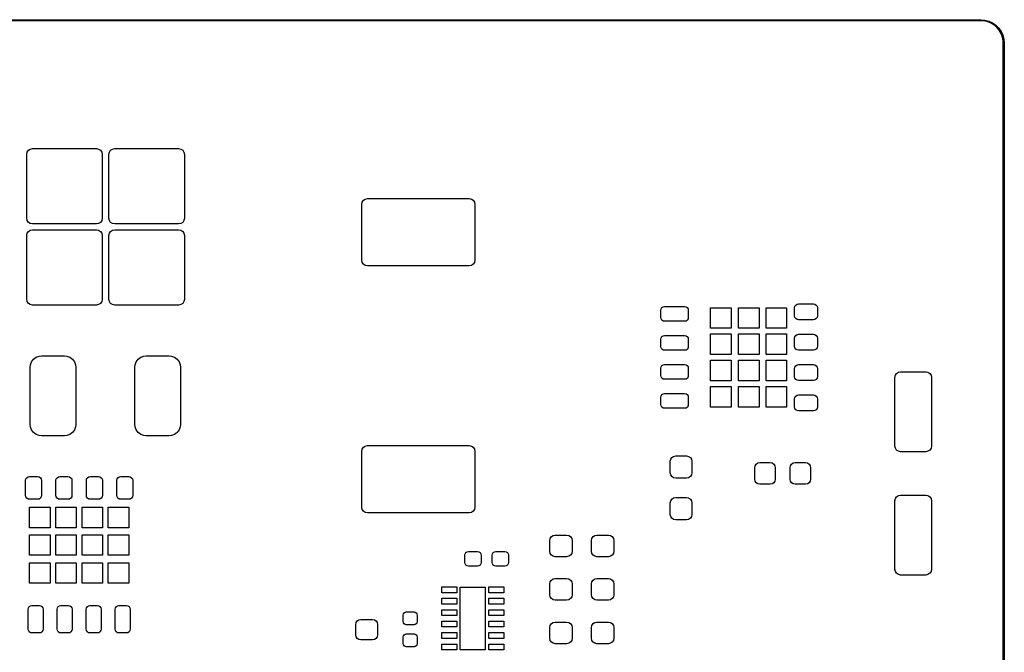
# Model space of a CAD drawing. Header units: inches. Extents: x 4.38 to 7.53, y -4.11 to -2.02.
# Tile 5 of 5: x 5.84 to 7.53, y -3.11 to -2.02. Entities that reach past the tile are written whole.
import ezdxf

# ---------------------------------------------------------------- set-up
doc = ezdxf.new("R2010")
doc.units = ezdxf.units.IN
doc.header["$MEASUREMENT"] = 0
doc.layers.add('F.Paste', color=253, linetype='CONTINUOUS', true_color=0xb4a09a)

msp = doc.modelspace()

# ---------------------------------------------------------------- linework, layer by layer
at = {"layer": 'F.Paste', "linetype": 'CONTINUOUS'}
for p, q in [((4.4207, -2.0178), (7.4916, -2.0178)), ((7.4916, -2.0178), (7.4986, -2.0184)), ((7.4986, -2.0184), (7.5054, -2.0202)), ((7.4916, -2.0198), (4.4207, -2.0198)), ((7.495, -2.0198), (7.4916, -2.0198)), ((7.5016, -2.0209), (7.495, -2.0198)), ((7.5079, -2.0232), (7.5016, -2.0209)), ((7.5054, -2.0202), (7.5118, -2.0232)), ((7.5137, -2.0266), (7.5079, -2.0232)), ((7.5118, -2.0232), (7.5175, -2.0273)), ((7.5188, -2.0309), (7.5137, -2.0266)), ((7.5175, -2.0273), (7.5225, -2.0322)), ((7.5232, -2.0361), (7.5188, -2.0309)), ((7.5225, -2.0322), (7.5265, -2.038)), ((7.5265, -2.0419), (7.5232, -2.0361)), ((7.5265, -2.038), (7.5295, -2.0444)), ((7.5288, -2.0482), (7.5265, -2.0419)), ((7.53, -2.0548), (7.5288, -2.0482)), ((7.5295, -2.0444), (7.5313, -2.0512)), ((7.5313, -2.0512), (7.5319, -2.0582)), ((7.53, -2.0582), (7.53, -2.0548)), ((7.53, -4.066), (7.53, -2.0582)), ((7.5319, -2.0582), (7.5319, -4.066)), ((5.8472, -2.25), (5.848, -2.2462)), ((5.8472, -2.3602), (5.8472, -2.25)), ((5.848, -2.2462), (5.8501, -2.243)), ((5.8501, -2.243), (5.8533, -2.2409)), ((5.8533, -2.2409), (5.8571, -2.2401)), ((5.8571, -2.2401), (5.9673, -2.2401)), ((5.9673, -2.2401), (5.9711, -2.2409)), ((5.9711, -2.2409), (5.9743, -2.243)), ((5.9743, -2.243), (5.9764, -2.2462)), ((5.9764, -2.2462), (5.9771, -2.25)), ((5.9771, -2.25), (5.9771, -2.3602)), ((5.989, -2.25), (5.9897, -2.2462)), ((5.989, -2.3602), (5.989, -2.25)), ((5.9897, -2.2462), (5.9918, -2.243)), ((5.9918, -2.243), (5.995, -2.2409)), ((5.995, -2.2409), (5.9988, -2.2401)), ((5.9988, -2.2401), (6.109, -2.2401)), ((6.109, -2.2401), (6.1128, -2.2409)), ((6.1128, -2.2409), (6.116, -2.243)), ((6.116, -2.243), (6.1181, -2.2462)), ((6.1181, -2.2462), (6.1189, -2.25)), ((6.1189, -2.25), (6.1189, -2.3602)), ((6.4246, -2.3362), (6.4254, -2.3324)), ((6.4246, -2.4324), (6.4246, -2.3362)), ((6.4254, -2.3324), (6.4275, -2.3292)), ((6.4275, -2.3292), (6.4307, -2.3271)), ((6.4307, -2.3271), (6.4345, -2.3263)), ((6.4345, -2.3263), (6.6097, -2.3263)), ((6.6097, -2.3263), (6.6135, -2.3271)), ((6.6135, -2.3271), (6.6166, -2.3292)), ((6.6166, -2.3292), (6.6188, -2.3324)), ((6.6188, -2.3324), (6.6195, -2.3362)), ((6.6195, -2.3362), (6.6195, -2.4324)), ((5.848, -2.364), (5.8472, -2.3602)), ((5.8501, -2.3672), (5.848, -2.364)), ((5.8533, -2.3693), (5.8501, -2.3672)), ((5.8571, -2.37), (5.8533, -2.3693)), ((5.9673, -2.37), (5.8571, -2.37)), ((5.9711, -2.3693), (5.9673, -2.37)), ((5.9743, -2.3672), (5.9711, -2.3693)), ((5.9764, -2.364), (5.9743, -2.3672)), ((5.9771, -2.3602), (5.9764, -2.364)), ((5.9897, -2.364), (5.989, -2.3602)), ((5.9918, -2.3672), (5.9897, -2.364)), ((5.995, -2.3693), (5.9918, -2.3672)), ((5.9988, -2.37), (5.995, -2.3693)), ((6.109, -2.37), (5.9988, -2.37)), ((6.1128, -2.3693), (6.109, -2.37)), ((6.116, -2.3672), (6.1128, -2.3693)), ((6.1181, -2.364), (6.116, -2.3672)), ((6.1189, -2.3602), (6.1181, -2.364)), ((5.8472, -2.3897), (5.848, -2.386)), ((5.8472, -2.5), (5.8472, -2.3897)), ((5.848, -2.386), (5.8501, -2.3828)), ((5.8501, -2.3828), (5.8533, -2.3806)), ((5.8533, -2.3806), (5.8571, -2.3799)), ((5.8571, -2.3799), (5.9673, -2.3799)), ((5.9673, -2.3799), (5.9711, -2.3806)), ((5.9711, -2.3806), (5.9743, -2.3828)), ((5.9743, -2.3828), (5.9764, -2.386)), ((5.9764, -2.386), (5.9771, -2.3897)), ((5.9771, -2.3897), (5.9771, -2.5)), ((5.989, -2.3897), (5.9897, -2.386)), ((5.989, -2.5), (5.989, -2.3897)), ((5.9897, -2.386), (5.9918, -2.3828)), ((5.9918, -2.3828), (5.995, -2.3806)), ((5.995, -2.3806), (5.9988, -2.3799)), ((5.9988, -2.3799), (6.109, -2.3799)), ((6.109, -2.3799), (6.1128, -2.3806)), ((6.1128, -2.3806), (6.116, -2.3828)), ((6.116, -2.3828), (6.1181, -2.386)), ((6.1181, -2.386), (6.1189, -2.3897)), ((6.1189, -2.3897), (6.1189, -2.5)), ((6.4254, -2.4362), (6.4246, -2.4324)), ((6.4275, -2.4394), (6.4254, -2.4362)), ((6.4307, -2.4415), (6.4275, -2.4394)), ((6.4345, -2.4423), (6.4307, -2.4415)), ((6.6097, -2.4423), (6.4345, -2.4423)), ((6.6135, -2.4415), (6.6097, -2.4423)), ((6.6166, -2.4394), (6.6135, -2.4415)), ((6.6188, -2.4362), (6.6166, -2.4394)), ((6.6195, -2.4324), (6.6188, -2.4362)), ((5.848, -2.5037), (5.8472, -2.5)), ((5.8501, -2.5069), (5.848, -2.5037)), ((5.8533, -2.5091), (5.8501, -2.5069)), ((5.8571, -2.5098), (5.8533, -2.5091)), ((5.9673, -2.5098), (5.8571, -2.5098)), ((5.9711, -2.5091), (5.9673, -2.5098)), ((5.9743, -2.5069), (5.9711, -2.5091)), ((5.9764, -2.5037), (5.9743, -2.5069)), ((5.9771, -2.5), (5.9764, -2.5037)), ((5.9897, -2.5037), (5.989, -2.5)), ((5.9918, -2.5069), (5.9897, -2.5037)), ((5.995, -2.5091), (5.9918, -2.5069)), ((5.9988, -2.5098), (5.995, -2.5091)), ((6.109, -2.5098), (5.9988, -2.5098)), ((6.1128, -2.5091), (6.109, -2.5098)), ((6.116, -2.5069), (6.1128, -2.5091)), ((6.1181, -2.5037), (6.116, -2.5069)), ((6.1189, -2.5), (6.1181, -2.5037)), ((7.171, -2.5119), (7.1725, -2.5097)), ((7.1725, -2.5097), (7.1747, -2.5082)), ((7.1747, -2.5082), (7.1774, -2.5077)), ((7.1774, -2.5077), (7.203, -2.5077)), ((7.203, -2.5077), (7.2056, -2.5082)), ((7.2056, -2.5082), (7.2078, -2.5097)), ((7.2078, -2.5097), (7.2093, -2.5119)), ((6.9402, -2.5186), (6.9406, -2.5162)), ((6.9402, -2.5314), (6.9402, -2.5186)), ((6.9406, -2.5162), (6.942, -2.5141)), ((6.942, -2.5141), (6.9441, -2.5127)), ((6.9441, -2.5127), (6.9466, -2.5122)), ((6.9466, -2.5122), (6.981, -2.5122)), ((6.981, -2.5122), (6.9835, -2.5127)), ((6.9835, -2.5127), (6.9855, -2.5141)), ((6.9855, -2.5141), (6.9869, -2.5162)), ((6.9869, -2.5162), (6.9874, -2.5186)), ((6.9874, -2.5186), (6.9874, -2.5314)), ((7.0258, -2.5498), (7.0258, -2.5144)), ((7.0258, -2.5144), (7.0612, -2.5144)), ((7.0612, -2.5144), (7.0612, -2.5498)), ((7.074, -2.5498), (7.074, -2.5144)), ((7.074, -2.5144), (7.1094, -2.5144)), ((7.1094, -2.5144), (7.1094, -2.5498)), ((7.1213, -2.5498), (7.1213, -2.5144)), ((7.1213, -2.5144), (7.1567, -2.5144)), ((7.1567, -2.5144), (7.1567, -2.5498)), ((7.1705, -2.5146), (7.171, -2.5119)), ((7.1705, -2.5283), (7.1705, -2.5146)), ((7.2093, -2.5119), (7.2098, -2.5146)), ((7.2098, -2.5146), (7.2098, -2.5283)), ((6.9406, -2.5338), (6.9402, -2.5314)), ((6.942, -2.5359), (6.9406, -2.5338)), ((6.9441, -2.5373), (6.942, -2.5359)), ((6.9466, -2.5378), (6.9441, -2.5373)), ((6.981, -2.5378), (6.9466, -2.5378)), ((6.9835, -2.5373), (6.981, -2.5378)), ((6.9855, -2.5359), (6.9835, -2.5373)), ((6.9869, -2.5338), (6.9855, -2.5359)), ((6.9874, -2.5314), (6.9869, -2.5338)), ((7.171, -2.531), (7.1705, -2.5283)), ((7.1725, -2.5332), (7.171, -2.531)), ((7.1747, -2.5347), (7.1725, -2.5332)), ((7.1774, -2.5352), (7.1747, -2.5347)), ((7.203, -2.5352), (7.1774, -2.5352)), ((7.2056, -2.5347), (7.203, -2.5352)), ((7.2078, -2.5332), (7.2056, -2.5347)), ((7.2093, -2.531), (7.2078, -2.5332)), ((7.2098, -2.5283), (7.2093, -2.531)), ((6.9441, -2.5627), (6.9466, -2.5622)), ((6.9466, -2.5622), (6.981, -2.5622)), ((6.981, -2.5622), (6.9835, -2.5627)), ((7.0612, -2.5498), (7.0258, -2.5498)), ((7.0258, -2.5951), (7.0258, -2.5596)), ((7.0258, -2.5596), (7.0612, -2.5596)), ((7.0612, -2.5596), (7.0612, -2.5951)), ((7.1094, -2.5498), (7.074, -2.5498)), ((7.074, -2.5951), (7.074, -2.5596)), ((7.074, -2.5596), (7.1094, -2.5596)), ((7.1094, -2.5596), (7.1094, -2.5951)), ((7.1567, -2.5498), (7.1213, -2.5498)), ((7.1213, -2.5951), (7.1213, -2.5596)), ((7.1213, -2.5596), (7.1567, -2.5596)), ((7.1567, -2.5596), (7.1567, -2.5951)), ((7.171, -2.5643), (7.1725, -2.5621)), ((7.1725, -2.5621), (7.1747, -2.5606)), ((7.1747, -2.5606), (7.1774, -2.56)), ((7.1774, -2.56), (7.203, -2.56)), ((7.203, -2.56), (7.2056, -2.5606)), ((7.2056, -2.5606), (7.2078, -2.5621)), ((7.2078, -2.5621), (7.2093, -2.5643)), ((6.9402, -2.5686), (6.9406, -2.5662)), ((6.9402, -2.5814), (6.9402, -2.5686)), ((6.9406, -2.5662), (6.942, -2.5641)), ((6.942, -2.5641), (6.9441, -2.5627)), ((6.9835, -2.5627), (6.9855, -2.5641)), ((6.9855, -2.5641), (6.9869, -2.5662)), ((6.9869, -2.5662), (6.9874, -2.5686)), ((6.9874, -2.5686), (6.9874, -2.5814)), ((7.1705, -2.5669), (7.171, -2.5643)), ((7.1705, -2.5807), (7.1705, -2.5669)), ((7.2093, -2.5643), (7.2098, -2.5669)), ((7.2098, -2.5669), (7.2098, -2.5807)), ((6.9406, -2.5838), (6.9402, -2.5814)), ((6.942, -2.5859), (6.9406, -2.5838)), ((6.9441, -2.5873), (6.942, -2.5859)), ((6.9466, -2.5878), (6.9441, -2.5873)), ((6.981, -2.5878), (6.9466, -2.5878)), ((6.9835, -2.5873), (6.981, -2.5878)), ((6.9855, -2.5859), (6.9835, -2.5873)), ((6.9869, -2.5838), (6.9855, -2.5859)), ((6.9874, -2.5814), (6.9869, -2.5838)), ((7.0612, -2.5951), (7.0258, -2.5951)), ((7.1094, -2.5951), (7.074, -2.5951)), ((7.1567, -2.5951), (7.1213, -2.5951)), ((7.171, -2.5833), (7.1705, -2.5807)), ((7.1725, -2.5856), (7.171, -2.5833)), ((7.1747, -2.5871), (7.1725, -2.5856)), ((7.1774, -2.5876), (7.1747, -2.5871)), ((7.203, -2.5876), (7.1774, -2.5876)), ((7.2056, -2.5871), (7.203, -2.5876)), ((7.2078, -2.5856), (7.2056, -2.5871)), ((7.2093, -2.5833), (7.2078, -2.5856)), ((7.2098, -2.5807), (7.2093, -2.5833)), ((5.8531, -2.6171), (5.8536, -2.6129)), ((5.8536, -2.6129), (5.8555, -2.6077)), ((5.8555, -2.6077), (5.8589, -2.6032)), ((5.8589, -2.6032), (5.8634, -2.5998)), ((5.8634, -2.5998), (5.8686, -2.5979)), ((5.8686, -2.5979), (5.8728, -2.5974)), ((5.8728, -2.5974), (5.9122, -2.5974)), ((5.9122, -2.5974), (5.9164, -2.5979)), ((5.9164, -2.5979), (5.9216, -2.5998)), ((5.9216, -2.5998), (5.9261, -2.6032)), ((5.9261, -2.6032), (5.9295, -2.6077)), ((5.9295, -2.6077), (5.9314, -2.6129)), ((5.9314, -2.6129), (5.9319, -2.6171)), ((6.0334, -2.6171), (6.0339, -2.6129)), ((6.0339, -2.6129), (6.0358, -2.6077)), ((6.0358, -2.6077), (6.0392, -2.6032)), ((6.0392, -2.6032), (6.0437, -2.5998)), ((6.0437, -2.5998), (6.0489, -2.5979)), ((6.0489, -2.5979), (6.0531, -2.5974)), ((6.0531, -2.5974), (6.0925, -2.5974)), ((6.0925, -2.5974), (6.0967, -2.5979)), ((6.0967, -2.5979), (6.1019, -2.5998)), ((6.1019, -2.5998), (6.1064, -2.6032)), ((6.1064, -2.6032), (6.1098, -2.6077)), ((6.1098, -2.6077), (6.1117, -2.6129)), ((6.1117, -2.6129), (6.1122, -2.6171)), ((6.942, -2.6141), (6.9441, -2.6127)), ((6.9441, -2.6127), (6.9466, -2.6122)), ((6.9466, -2.6122), (6.981, -2.6122)), ((6.981, -2.6122), (6.9835, -2.6127)), ((6.9835, -2.6127), (6.9855, -2.6141)), ((7.0258, -2.6404), (7.0258, -2.6049)), ((7.0258, -2.6049), (7.0612, -2.6049)), ((7.0612, -2.6049), (7.0612, -2.6404)), ((7.074, -2.6404), (7.074, -2.6049)), ((7.074, -2.6049), (7.1094, -2.6049)), ((7.1094, -2.6049), (7.1094, -2.6404)), ((7.1213, -2.6404), (7.1213, -2.6049)), ((7.1213, -2.6049), (7.1567, -2.6049)), ((7.1567, -2.6049), (7.1567, -2.6404)), ((7.1725, -2.6144), (7.1747, -2.6129)), ((7.1747, -2.6129), (7.1774, -2.6124)), ((7.1774, -2.6124), (7.203, -2.6124)), ((7.203, -2.6124), (7.2056, -2.6129)), ((7.2056, -2.6129), (7.2078, -2.6144)), ((5.8531, -2.7155), (5.8531, -2.6171)), ((5.9319, -2.6171), (5.9319, -2.7155)), ((6.0334, -2.7155), (6.0334, -2.6171)), ((6.1122, -2.6171), (6.1122, -2.7155)), ((6.9402, -2.6186), (6.9406, -2.6162)), ((6.9402, -2.6314), (6.9402, -2.6186)), ((6.9406, -2.6162), (6.942, -2.6141)), ((6.9855, -2.6141), (6.9869, -2.6162)), ((6.9869, -2.6162), (6.9874, -2.6186)), ((6.9874, -2.6186), (6.9874, -2.6314)), ((7.1705, -2.6193), (7.171, -2.6167)), ((7.1705, -2.6331), (7.1705, -2.6193)), ((7.171, -2.6167), (7.1725, -2.6144)), ((7.2078, -2.6144), (7.2093, -2.6167)), ((7.2093, -2.6167), (7.2098, -2.6193)), ((7.2098, -2.6193), (7.2098, -2.6331)), ((7.3443, -2.6309), (7.3464, -2.6277)), ((7.3464, -2.6277), (7.3496, -2.6256)), ((7.3496, -2.6256), (7.3533, -2.6248)), ((7.3533, -2.6248), (7.3967, -2.6248)), ((7.3967, -2.6248), (7.4004, -2.6256)), ((7.4004, -2.6256), (7.4036, -2.6277)), ((7.4036, -2.6277), (7.4057, -2.6309)), ((6.9406, -2.6338), (6.9402, -2.6314)), ((6.942, -2.6359), (6.9406, -2.6338)), ((6.9441, -2.6373), (6.942, -2.6359)), ((6.9466, -2.6378), (6.9441, -2.6373)), ((6.981, -2.6378), (6.9466, -2.6378)), ((6.9835, -2.6373), (6.981, -2.6378)), ((6.9855, -2.6359), (6.9835, -2.6373)), ((6.9869, -2.6338), (6.9855, -2.6359)), ((6.9874, -2.6314), (6.9869, -2.6338)), ((7.0612, -2.6404), (7.0258, -2.6404)), ((7.1094, -2.6404), (7.074, -2.6404)), ((7.1567, -2.6404), (7.1213, -2.6404)), ((7.171, -2.6357), (7.1705, -2.6331)), ((7.1725, -2.6379), (7.171, -2.6357)), ((7.1747, -2.6394), (7.1725, -2.6379)), ((7.1774, -2.64), (7.1747, -2.6394)), ((7.203, -2.64), (7.1774, -2.64)), ((7.2056, -2.6394), (7.203, -2.64)), ((7.2078, -2.6379), (7.2056, -2.6394)), ((7.2093, -2.6357), (7.2078, -2.6379)), ((7.2098, -2.6331), (7.2093, -2.6357)), ((7.3435, -2.6346), (7.3443, -2.6309)), ((7.3435, -2.7528), (7.3435, -2.6346)), ((7.4057, -2.6309), (7.4065, -2.6346)), ((7.4065, -2.6346), (7.4065, -2.7528)), ((6.942, -2.6641), (6.9441, -2.6627)), ((6.9441, -2.6627), (6.9466, -2.6622)), ((6.9466, -2.6622), (6.981, -2.6622)), ((6.981, -2.6622), (6.9835, -2.6627)), ((6.9835, -2.6627), (6.9855, -2.6641)), ((7.0258, -2.6856), (7.0258, -2.6502)), ((7.0258, -2.6502), (7.0612, -2.6502)), ((7.0612, -2.6502), (7.0612, -2.6856)), ((7.074, -2.6856), (7.074, -2.6502)), ((7.074, -2.6502), (7.1094, -2.6502)), ((7.1094, -2.6502), (7.1094, -2.6856)), ((7.1213, -2.6856), (7.1213, -2.6502)), ((7.1213, -2.6502), (7.1567, -2.6502)), ((7.1567, -2.6502), (7.1567, -2.6856)), ((6.9402, -2.6686), (6.9406, -2.6662)), ((6.9402, -2.6814), (6.9402, -2.6686)), ((6.9406, -2.6662), (6.942, -2.6641)), ((6.9855, -2.6641), (6.9869, -2.6662)), ((6.9869, -2.6662), (6.9874, -2.6686)), ((6.9874, -2.6686), (6.9874, -2.6814)), ((7.1705, -2.6717), (7.171, -2.669)), ((7.1705, -2.6854), (7.1705, -2.6717)), ((7.171, -2.669), (7.1725, -2.6668)), ((7.1725, -2.6668), (7.1747, -2.6653)), ((7.1747, -2.6653), (7.1774, -2.6648)), ((7.1774, -2.6648), (7.203, -2.6648)), ((7.203, -2.6648), (7.2056, -2.6653)), ((7.2056, -2.6653), (7.2078, -2.6668)), ((7.2078, -2.6668), (7.2093, -2.669)), ((7.2093, -2.669), (7.2098, -2.6717)), ((7.2098, -2.6717), (7.2098, -2.6854)), ((6.9406, -2.6838), (6.9402, -2.6814)), ((6.942, -2.6859), (6.9406, -2.6838)), ((6.9441, -2.6873), (6.942, -2.6859)), ((6.9466, -2.6878), (6.9441, -2.6873)), ((6.981, -2.6878), (6.9466, -2.6878)), ((6.9835, -2.6873), (6.981, -2.6878)), ((6.9855, -2.6859), (6.9835, -2.6873)), ((6.9869, -2.6838), (6.9855, -2.6859)), ((6.9874, -2.6814), (6.9869, -2.6838)), ((7.0612, -2.6856), (7.0258, -2.6856)), ((7.1094, -2.6856), (7.074, -2.6856)), ((7.1567, -2.6856), (7.1213, -2.6856)), ((7.171, -2.6881), (7.1705, -2.6854)), ((7.1725, -2.6903), (7.171, -2.6881)), ((7.1747, -2.6918), (7.1725, -2.6903)), ((7.1774, -2.6923), (7.1747, -2.6918)), ((7.203, -2.6923), (7.1774, -2.6923)), ((7.2056, -2.6918), (7.203, -2.6923)), ((7.2078, -2.6903), (7.2056, -2.6918)), ((7.2093, -2.6881), (7.2078, -2.6903)), ((7.2098, -2.6854), (7.2093, -2.6881)), ((5.8536, -2.7197), (5.8531, -2.7155)), ((5.8555, -2.7249), (5.8536, -2.7197)), ((5.8589, -2.7294), (5.8555, -2.7249)), ((5.8634, -2.7328), (5.8589, -2.7294)), ((5.9261, -2.7294), (5.9216, -2.7328)), ((5.9295, -2.7249), (5.9261, -2.7294)), ((5.9314, -2.7197), (5.9295, -2.7249)), ((5.9319, -2.7155), (5.9314, -2.7197)), ((6.0339, -2.7197), (6.0334, -2.7155)), ((6.0358, -2.7249), (6.0339, -2.7197)), ((6.0392, -2.7294), (6.0358, -2.7249)), ((6.0437, -2.7328), (6.0392, -2.7294)), ((6.1064, -2.7294), (6.1019, -2.7328)), ((6.1098, -2.7249), (6.1064, -2.7294)), ((6.1117, -2.7197), (6.1098, -2.7249)), ((6.1122, -2.7155), (6.1117, -2.7197)), ((5.8686, -2.7347), (5.8634, -2.7328)), ((5.8728, -2.7352), (5.8686, -2.7347)), ((5.9122, -2.7352), (5.8728, -2.7352)), ((5.9164, -2.7347), (5.9122, -2.7352)), ((5.9216, -2.7328), (5.9164, -2.7347)), ((6.0489, -2.7347), (6.0437, -2.7328)), ((6.0531, -2.7352), (6.0489, -2.7347)), ((6.0925, -2.7352), (6.0531, -2.7352)), ((6.0967, -2.7347), (6.0925, -2.7352)), ((6.1019, -2.7328), (6.0967, -2.7347)), ((6.4246, -2.762), (6.4254, -2.7582)), ((6.4246, -2.8582), (6.4246, -2.762)), ((6.4254, -2.7582), (6.4275, -2.755)), ((6.4275, -2.755), (6.4307, -2.7529)), ((6.4307, -2.7529), (6.4345, -2.7521)), ((6.4345, -2.7521), (6.6097, -2.7521)), ((6.6097, -2.7521), (6.6135, -2.7529)), ((6.6135, -2.7529), (6.6166, -2.755)), ((6.6166, -2.755), (6.6188, -2.7582)), ((6.6188, -2.7582), (6.6195, -2.762)), ((6.6195, -2.762), (6.6195, -2.8582)), ((7.3443, -2.7565), (7.3435, -2.7528)), ((7.3464, -2.7597), (7.3443, -2.7565)), ((7.3496, -2.7618), (7.3464, -2.7597)), ((7.3533, -2.7626), (7.3496, -2.7618)), ((7.3967, -2.7626), (7.3533, -2.7626)), ((7.4004, -2.7618), (7.3967, -2.7626)), ((7.4036, -2.7597), (7.4004, -2.7618)), ((7.4057, -2.7565), (7.4036, -2.7597)), ((7.4065, -2.7528), (7.4057, -2.7565)), ((6.9563, -2.7792), (6.957, -2.7757)), ((6.9563, -2.7989), (6.9563, -2.7792)), ((6.957, -2.7757), (6.959, -2.7726)), ((6.959, -2.7726), (6.9621, -2.7706)), ((6.9621, -2.7706), (6.9656, -2.7699)), ((6.9656, -2.7699), (6.9844, -2.7699)), ((6.9844, -2.7699), (6.9879, -2.7706)), ((6.9879, -2.7706), (6.991, -2.7726)), ((6.991, -2.7726), (6.993, -2.7757)), ((6.993, -2.7757), (6.9937, -2.7792)), ((6.9937, -2.7792), (6.9937, -2.7989)), ((7.1044, -2.7839), (7.1072, -2.782)), ((7.1072, -2.782), (7.1106, -2.7813)), ((7.1106, -2.7813), (7.1283, -2.7813)), ((7.1283, -2.7813), (7.1317, -2.782)), ((7.1317, -2.782), (7.1346, -2.7839)), ((7.1654, -2.7839), (7.1683, -2.782)), ((7.1683, -2.782), (7.1717, -2.7813)), ((7.1717, -2.7813), (7.1894, -2.7813)), ((7.1894, -2.7813), (7.1928, -2.782)), ((7.1928, -2.782), (7.1956, -2.7839)), ((6.957, -2.8025), (6.9563, -2.7989)), ((6.9937, -2.7989), (6.993, -2.8025)), ((7.1018, -2.7902), (7.1024, -2.7868)), ((7.1018, -2.8098), (7.1018, -2.7902)), ((7.1024, -2.7868), (7.1044, -2.7839)), ((7.1346, -2.7839), (7.1365, -2.7868)), ((7.1365, -2.7868), (7.1372, -2.7902)), ((7.1372, -2.7902), (7.1372, -2.8098)), ((7.1628, -2.7902), (7.1635, -2.7868)), ((7.1628, -2.8098), (7.1628, -2.7902)), ((7.1635, -2.7868), (7.1654, -2.7839)), ((7.1956, -2.7839), (7.1976, -2.7868)), ((7.1976, -2.7868), (7.1982, -2.7902)), ((7.1982, -2.7902), (7.1982, -2.8098)), ((5.8453, -2.8122), (5.8458, -2.8096)), ((5.8453, -2.8378), (5.8453, -2.8122)), ((5.8458, -2.8096), (5.8473, -2.8074)), ((5.8473, -2.8074), (5.8495, -2.8059)), ((5.8495, -2.8059), (5.8522, -2.8054)), ((5.8522, -2.8054), (5.8659, -2.8054)), ((5.8659, -2.8054), (5.8686, -2.8059)), ((5.8686, -2.8059), (5.8708, -2.8074)), ((5.8708, -2.8074), (5.8723, -2.8096)), ((5.8723, -2.8096), (5.8728, -2.8122)), ((5.8728, -2.8122), (5.8728, -2.8378)), ((5.8976, -2.8122), (5.8982, -2.8096)), ((5.8976, -2.8378), (5.8976, -2.8122)), ((5.8982, -2.8096), (5.8997, -2.8074)), ((5.8997, -2.8074), (5.9019, -2.8059)), ((5.9019, -2.8059), (5.9045, -2.8054)), ((5.9045, -2.8054), (5.9183, -2.8054)), ((5.9183, -2.8054), (5.9209, -2.8059)), ((5.9209, -2.8059), (5.9232, -2.8074)), ((5.9232, -2.8074), (5.9247, -2.8096)), ((5.9247, -2.8096), (5.9252, -2.8122)), ((5.9252, -2.8122), (5.9252, -2.8378)), ((5.95, -2.8122), (5.9505, -2.8096)), ((5.95, -2.8378), (5.95, -2.8122)), ((5.9505, -2.8096), (5.952, -2.8074)), ((5.952, -2.8074), (5.9543, -2.8059)), ((5.9543, -2.8059), (5.9569, -2.8054)), ((5.9569, -2.8054), (5.9707, -2.8054)), ((5.9707, -2.8054), (5.9733, -2.8059)), ((5.9733, -2.8059), (5.9755, -2.8074)), ((5.9755, -2.8074), (5.977, -2.8096)), ((5.977, -2.8096), (5.9776, -2.8122)), ((5.9776, -2.8122), (5.9776, -2.8378)), ((6.0024, -2.8122), (6.0029, -2.8096)), ((6.0024, -2.8378), (6.0024, -2.8122)), ((6.0029, -2.8096), (6.0044, -2.8074)), ((6.0044, -2.8074), (6.0066, -2.8059)), ((6.0066, -2.8059), (6.0093, -2.8054)), ((6.0093, -2.8054), (6.023, -2.8054)), ((6.023, -2.8054), (6.0257, -2.8059)), ((6.0257, -2.8059), (6.0279, -2.8074)), ((6.0279, -2.8074), (6.0294, -2.8096)), ((6.0294, -2.8096), (6.0299, -2.8122)), ((6.0299, -2.8122), (6.0299, -2.8378)), ((6.959, -2.8055), (6.957, -2.8025)), ((6.9621, -2.8076), (6.959, -2.8055)), ((6.9656, -2.8083), (6.9621, -2.8076)), ((6.9844, -2.8083), (6.9656, -2.8083)), ((6.9879, -2.8076), (6.9844, -2.8083)), ((6.991, -2.8055), (6.9879, -2.8076)), ((6.993, -2.8025), (6.991, -2.8055)), ((7.1024, -2.8132), (7.1018, -2.8098)), ((7.1044, -2.8161), (7.1024, -2.8132)), ((7.1072, -2.818), (7.1044, -2.8161)), ((7.1346, -2.8161), (7.1317, -2.818)), ((7.1365, -2.8132), (7.1346, -2.8161)), ((7.1372, -2.8098), (7.1365, -2.8132)), ((7.1635, -2.8132), (7.1628, -2.8098)), ((7.1654, -2.8161), (7.1635, -2.8132)), ((7.1683, -2.818), (7.1654, -2.8161)), ((7.1956, -2.8161), (7.1928, -2.818)), ((7.1976, -2.8132), (7.1956, -2.8161)), ((7.1982, -2.8098), (7.1976, -2.8132)), ((7.1106, -2.8187), (7.1072, -2.818)), ((7.1283, -2.8187), (7.1106, -2.8187)), ((7.1317, -2.818), (7.1283, -2.8187)), ((7.1717, -2.8187), (7.1683, -2.818)), ((7.1894, -2.8187), (7.1717, -2.8187)), ((7.1928, -2.818), (7.1894, -2.8187)), ((5.8458, -2.8405), (5.8453, -2.8378)), ((5.8473, -2.8427), (5.8458, -2.8405)), ((5.8495, -2.8442), (5.8473, -2.8427)), ((5.8522, -2.8447), (5.8495, -2.8442)), ((5.8659, -2.8447), (5.8522, -2.8447)), ((5.8686, -2.8442), (5.8659, -2.8447)), ((5.8708, -2.8427), (5.8686, -2.8442)), ((5.8723, -2.8405), (5.8708, -2.8427)), ((5.8728, -2.8378), (5.8723, -2.8405)), ((5.8982, -2.8405), (5.8976, -2.8378)), ((5.8997, -2.8427), (5.8982, -2.8405)), ((5.9019, -2.8442), (5.8997, -2.8427)), ((5.9045, -2.8447), (5.9019, -2.8442)), ((5.9183, -2.8447), (5.9045, -2.8447)), ((5.9209, -2.8442), (5.9183, -2.8447)), ((5.9232, -2.8427), (5.9209, -2.8442)), ((5.9247, -2.8405), (5.9232, -2.8427)), ((5.9252, -2.8378), (5.9247, -2.8405)), ((5.9505, -2.8405), (5.95, -2.8378)), ((5.952, -2.8427), (5.9505, -2.8405)), ((5.9543, -2.8442), (5.952, -2.8427)), ((5.9569, -2.8447), (5.9543, -2.8442)), ((5.9707, -2.8447), (5.9569, -2.8447)), ((5.9733, -2.8442), (5.9707, -2.8447)), ((5.9755, -2.8427), (5.9733, -2.8442)), ((5.977, -2.8405), (5.9755, -2.8427)), ((5.9776, -2.8378), (5.977, -2.8405)), ((6.0029, -2.8405), (6.0024, -2.8378)), ((6.0044, -2.8427), (6.0029, -2.8405)), ((6.0066, -2.8442), (6.0044, -2.8427)), ((6.0093, -2.8447), (6.0066, -2.8442)), ((6.023, -2.8447), (6.0093, -2.8447)), ((6.0257, -2.8442), (6.023, -2.8447)), ((6.0279, -2.8427), (6.0257, -2.8442)), ((6.0294, -2.8405), (6.0279, -2.8427)), ((6.0299, -2.8378), (6.0294, -2.8405)), ((6.9563, -2.8511), (6.957, -2.8475)), ((6.957, -2.8475), (6.959, -2.8445)), ((6.959, -2.8445), (6.9621, -2.8424)), ((6.9621, -2.8424), (6.9656, -2.8417)), ((6.9656, -2.8417), (6.9844, -2.8417)), ((6.9844, -2.8417), (6.9879, -2.8424)), ((6.9879, -2.8424), (6.991, -2.8445)), ((6.991, -2.8445), (6.993, -2.8475)), ((6.993, -2.8475), (6.9937, -2.8511)), ((7.3435, -2.8472), (7.3443, -2.8435)), ((7.3435, -2.9654), (7.3435, -2.8472)), ((7.3443, -2.8435), (7.3464, -2.8403)), ((7.3464, -2.8403), (7.3496, -2.8382)), ((7.3496, -2.8382), (7.3533, -2.8374)), ((7.3533, -2.8374), (7.3967, -2.8374)), ((7.3967, -2.8374), (7.4004, -2.8382)), ((7.4004, -2.8382), (7.4036, -2.8403)), ((7.4036, -2.8403), (7.4057, -2.8435)), ((7.4057, -2.8435), (7.4065, -2.8472)), ((7.4065, -2.8472), (7.4065, -2.9654)), ((5.852, -2.8939), (5.852, -2.8585)), ((5.852, -2.8585), (5.8874, -2.8585)), ((5.8874, -2.8585), (5.8874, -2.8939)), ((5.8972, -2.8939), (5.8972, -2.8585)), ((5.8972, -2.8585), (5.9327, -2.8585)), ((5.9327, -2.8585), (5.9327, -2.8939)), ((5.9425, -2.8939), (5.9425, -2.8585)), ((5.9425, -2.8585), (5.978, -2.8585)), ((5.978, -2.8585), (5.978, -2.8939)), ((5.9878, -2.8939), (5.9878, -2.8585)), ((5.9878, -2.8585), (6.0232, -2.8585)), ((6.0232, -2.8585), (6.0232, -2.8939)), ((6.4254, -2.862), (6.4246, -2.8582)), ((6.4275, -2.8652), (6.4254, -2.862)), ((6.4307, -2.8673), (6.4275, -2.8652)), ((6.4345, -2.8681), (6.4307, -2.8673)), ((6.6135, -2.8673), (6.6097, -2.8681)), ((6.6166, -2.8652), (6.6135, -2.8673)), ((6.6188, -2.862), (6.6166, -2.8652)), ((6.6195, -2.8582), (6.6188, -2.862)), ((6.9563, -2.8708), (6.9563, -2.8511)), ((6.9937, -2.8511), (6.9937, -2.8708)), ((6.6097, -2.8681), (6.4345, -2.8681)), ((6.957, -2.8743), (6.9563, -2.8708)), ((6.959, -2.8774), (6.957, -2.8743)), ((6.9621, -2.8794), (6.959, -2.8774)), ((6.9656, -2.8801), (6.9621, -2.8794)), ((6.9844, -2.8801), (6.9656, -2.8801)), ((6.9879, -2.8794), (6.9844, -2.8801)), ((6.991, -2.8774), (6.9879, -2.8794)), ((6.993, -2.8743), (6.991, -2.8774)), ((6.9937, -2.8708), (6.993, -2.8743)), ((5.8874, -2.8939), (5.852, -2.8939)), ((5.9327, -2.8939), (5.8972, -2.8939)), ((5.978, -2.8939), (5.9425, -2.8939)), ((6.0232, -2.8939), (5.9878, -2.8939)), ((5.852, -2.9412), (5.852, -2.9057)), ((5.852, -2.9057), (5.8874, -2.9057)), ((5.8874, -2.9057), (5.8874, -2.9412)), ((5.8972, -2.9412), (5.8972, -2.9057)), ((5.8972, -2.9057), (5.9327, -2.9057)), ((5.9327, -2.9057), (5.9327, -2.9412)), ((5.9425, -2.9412), (5.9425, -2.9057)), ((5.9425, -2.9057), (5.978, -2.9057)), ((5.978, -2.9057), (5.978, -2.9412)), ((5.9878, -2.9412), (5.9878, -2.9057)), ((5.9878, -2.9057), (6.0232, -2.9057)), ((6.0232, -2.9057), (6.0232, -2.9412)), ((6.7487, -2.9156), (6.7494, -2.912)), ((6.7487, -2.9343), (6.7487, -2.9156)), ((6.7494, -2.912), (6.7514, -2.909)), ((6.7514, -2.909), (6.7545, -2.907)), ((6.7545, -2.907), (6.758, -2.9063)), ((6.758, -2.9063), (6.7777, -2.9063)), ((6.7777, -2.9063), (6.7813, -2.907)), ((6.7813, -2.907), (6.7843, -2.909)), ((6.7843, -2.909), (6.7864, -2.912)), ((6.7864, -2.912), (6.7871, -2.9156)), ((6.7871, -2.9156), (6.7871, -2.9343)), ((6.8205, -2.9156), (6.8212, -2.912)), ((6.8205, -2.9343), (6.8205, -2.9156)), ((6.8212, -2.912), (6.8233, -2.909)), ((6.8233, -2.909), (6.8263, -2.907)), ((6.8263, -2.907), (6.8299, -2.9063)), ((6.8299, -2.9063), (6.8496, -2.9063)), ((6.8496, -2.9063), (6.8531, -2.907)), ((6.8531, -2.907), (6.8562, -2.909)), ((6.8562, -2.909), (6.8582, -2.912)), ((6.8582, -2.912), (6.8589, -2.9156)), ((6.8589, -2.9156), (6.8589, -2.9343)), ((6.604, -2.9365), (6.606, -2.9351)), ((6.606, -2.9351), (6.6084, -2.9346)), ((6.6084, -2.9346), (6.624, -2.9346)), ((6.624, -2.9346), (6.6264, -2.9351)), ((6.6264, -2.9351), (6.6284, -2.9365)), ((6.651, -2.9365), (6.6531, -2.9351)), ((6.6531, -2.9351), (6.6555, -2.9346)), ((6.6555, -2.9346), (6.671, -2.9346)), ((6.671, -2.9346), (6.6734, -2.9351)), ((6.6734, -2.9351), (6.6755, -2.9365)), ((6.7494, -2.9379), (6.7487, -2.9343)), ((6.7871, -2.9343), (6.7864, -2.9379)), ((6.8212, -2.9379), (6.8205, -2.9343)), ((6.8589, -2.9343), (6.8582, -2.9379)), ((5.8874, -2.9412), (5.852, -2.9412)), ((5.9327, -2.9412), (5.8972, -2.9412)), ((5.978, -2.9412), (5.9425, -2.9412)), ((6.0232, -2.9412), (5.9878, -2.9412)), ((6.6021, -2.9409), (6.6026, -2.9385)), ((6.6021, -2.9535), (6.6021, -2.9409)), ((6.6026, -2.9385), (6.604, -2.9365)), ((6.6284, -2.9365), (6.6298, -2.9385)), ((6.6298, -2.9385), (6.6303, -2.9409)), ((6.6303, -2.9409), (6.6303, -2.9535)), ((6.6492, -2.9409), (6.6497, -2.9385)), ((6.6492, -2.9535), (6.6492, -2.9409)), ((6.6497, -2.9385), (6.651, -2.9365)), ((6.6755, -2.9365), (6.6768, -2.9385)), ((6.6768, -2.9385), (6.6773, -2.9409)), ((6.6773, -2.9409), (6.6773, -2.9535)), ((6.7514, -2.9409), (6.7494, -2.9379)), ((6.7545, -2.9429), (6.7514, -2.9409)), ((6.758, -2.9437), (6.7545, -2.9429)), ((6.7777, -2.9437), (6.758, -2.9437)), ((6.7813, -2.9429), (6.7777, -2.9437)), ((6.7843, -2.9409), (6.7813, -2.9429)), ((6.7864, -2.9379), (6.7843, -2.9409)), ((6.8233, -2.9409), (6.8212, -2.9379)), ((6.8263, -2.9429), (6.8233, -2.9409)), ((6.8299, -2.9437), (6.8263, -2.9429)), ((6.8496, -2.9437), (6.8299, -2.9437)), ((6.8531, -2.9429), (6.8496, -2.9437)), ((6.8562, -2.9409), (6.8531, -2.9429)), ((6.8582, -2.9379), (6.8562, -2.9409)), ((5.852, -2.9894), (5.852, -2.954)), ((5.852, -2.954), (5.8874, -2.954)), ((5.8874, -2.954), (5.8874, -2.9894)), ((5.8972, -2.9894), (5.8972, -2.954)), ((5.8972, -2.954), (5.9327, -2.954)), ((5.9327, -2.954), (5.9327, -2.9894)), ((5.9425, -2.9894), (5.9425, -2.954)), ((5.9425, -2.954), (5.978, -2.954)), ((5.978, -2.954), (5.978, -2.9894)), ((5.9878, -2.9894), (5.9878, -2.954)), ((5.9878, -2.954), (6.0232, -2.954)), ((6.0232, -2.954), (6.0232, -2.9894)), ((6.6026, -2.9559), (6.6021, -2.9535)), ((6.604, -2.958), (6.6026, -2.9559)), ((6.606, -2.9593), (6.604, -2.958)), ((6.6084, -2.9598), (6.606, -2.9593)), ((6.624, -2.9598), (6.6084, -2.9598)), ((6.6264, -2.9593), (6.624, -2.9598)), ((6.6284, -2.958), (6.6264, -2.9593)), ((6.6298, -2.9559), (6.6284, -2.958)), ((6.6303, -2.9535), (6.6298, -2.9559)), ((6.6497, -2.9559), (6.6492, -2.9535)), ((6.651, -2.958), (6.6497, -2.9559)), ((6.6531, -2.9593), (6.651, -2.958)), ((6.6555, -2.9598), (6.6531, -2.9593)), ((6.671, -2.9598), (6.6555, -2.9598)), ((6.6734, -2.9593), (6.671, -2.9598)), ((6.6755, -2.958), (6.6734, -2.9593)), ((6.6768, -2.9559), (6.6755, -2.958)), ((6.6773, -2.9535), (6.6768, -2.9559)), ((7.3443, -2.9691), (7.3435, -2.9654)), ((7.3464, -2.9723), (7.3443, -2.9691)), ((7.4057, -2.9691), (7.4036, -2.9723)), ((7.4065, -2.9654), (7.4057, -2.9691)), ((6.7494, -2.987), (6.7514, -2.984)), ((6.7514, -2.984), (6.7545, -2.982)), ((6.7545, -2.982), (6.758, -2.9813)), ((6.758, -2.9813), (6.7777, -2.9813)), ((6.7777, -2.9813), (6.7813, -2.982)), ((6.7813, -2.982), (6.7843, -2.984)), ((6.7843, -2.984), (6.7864, -2.987)), ((6.8212, -2.987), (6.8233, -2.984)), ((6.8233, -2.984), (6.8263, -2.982)), ((6.8263, -2.982), (6.8299, -2.9813)), ((6.8299, -2.9813), (6.8496, -2.9813)), ((6.8496, -2.9813), (6.8531, -2.982)), ((6.8531, -2.982), (6.8562, -2.984)), ((6.8562, -2.984), (6.8582, -2.987)), ((7.3496, -2.9744), (7.3464, -2.9723)), ((7.3533, -2.9752), (7.3496, -2.9744)), ((7.3967, -2.9752), (7.3533, -2.9752)), ((7.4004, -2.9744), (7.3967, -2.9752)), ((7.4036, -2.9723), (7.4004, -2.9744)), ((5.8874, -2.9894), (5.852, -2.9894)), ((5.9327, -2.9894), (5.8972, -2.9894)), ((5.978, -2.9894), (5.9425, -2.9894)), ((6.0232, -2.9894), (5.9878, -2.9894)), ((6.5624, -3.0057), (6.5624, -2.9957)), ((6.5624, -2.9957), (6.5884, -2.9957)), ((6.5884, -2.9957), (6.5884, -3.0057)), ((6.5944, -3.104), (6.5944, -2.996)), ((6.5944, -2.996), (6.6374, -2.996)), ((6.6374, -2.996), (6.6374, -3.104)), ((6.6434, -3.0057), (6.6434, -2.9957)), ((6.6434, -2.9957), (6.6694, -2.9957)), ((6.6694, -2.9957), (6.6694, -3.0057)), ((6.7487, -2.9906), (6.7494, -2.987)), ((6.7487, -3.0093), (6.7487, -2.9906)), ((6.7864, -2.987), (6.7871, -2.9906)), ((6.7871, -2.9906), (6.7871, -3.0093)), ((6.8205, -2.9906), (6.8212, -2.987)), ((6.8205, -3.0093), (6.8205, -2.9906)), ((6.8582, -2.987), (6.8589, -2.9906)), ((6.8589, -2.9906), (6.8589, -3.0093)), ((6.5884, -3.0057), (6.5624, -3.0057)), ((6.5624, -3.0254), (6.5624, -3.0154)), ((6.5624, -3.0154), (6.5884, -3.0154)), ((6.5884, -3.0154), (6.5884, -3.0254)), ((6.6694, -3.0057), (6.6434, -3.0057)), ((6.6434, -3.0254), (6.6434, -3.0154)), ((6.6434, -3.0154), (6.6694, -3.0154)), ((6.6694, -3.0154), (6.6694, -3.0254)), ((6.7494, -3.0129), (6.7487, -3.0093)), ((6.7514, -3.0159), (6.7494, -3.0129)), ((6.7545, -3.0179), (6.7514, -3.0159)), ((6.758, -3.0187), (6.7545, -3.0179)), ((6.7777, -3.0187), (6.758, -3.0187)), ((6.7813, -3.0179), (6.7777, -3.0187)), ((6.7843, -3.0159), (6.7813, -3.0179)), ((6.7864, -3.0129), (6.7843, -3.0159)), ((6.7871, -3.0093), (6.7864, -3.0129)), ((6.8212, -3.0129), (6.8205, -3.0093)), ((6.8233, -3.0159), (6.8212, -3.0129)), ((6.8263, -3.0179), (6.8233, -3.0159)), ((6.8299, -3.0187), (6.8263, -3.0179)), ((6.8496, -3.0187), (6.8299, -3.0187)), ((6.8531, -3.0179), (6.8496, -3.0187)), ((6.8562, -3.0159), (6.8531, -3.0179)), ((6.8582, -3.0129), (6.8562, -3.0159)), ((6.8589, -3.0093), (6.8582, -3.0129)), ((5.8498, -3.0342), (5.8503, -3.0317)), ((5.8498, -3.0686), (5.8498, -3.0342)), ((5.8503, -3.0317), (5.8517, -3.0297)), ((5.8517, -3.0297), (5.8538, -3.0283)), ((5.8538, -3.0283), (5.8562, -3.0278)), ((5.8562, -3.0278), (5.869, -3.0278)), ((5.869, -3.0278), (5.8714, -3.0283)), ((5.8714, -3.0283), (5.8735, -3.0297)), ((5.8735, -3.0297), (5.8749, -3.0317)), ((5.8749, -3.0317), (5.8754, -3.0342)), ((5.8754, -3.0342), (5.8754, -3.0686)), ((5.8998, -3.0342), (5.9003, -3.0317)), ((5.8998, -3.0686), (5.8998, -3.0342)), ((5.9003, -3.0317), (5.9017, -3.0297)), ((5.9017, -3.0297), (5.9038, -3.0283)), ((5.9038, -3.0283), (5.9062, -3.0278)), ((5.9062, -3.0278), (5.919, -3.0278)), ((5.919, -3.0278), (5.9214, -3.0283)), ((5.9214, -3.0283), (5.9235, -3.0297)), ((5.9235, -3.0297), (5.9249, -3.0317)), ((5.9249, -3.0317), (5.9254, -3.0342)), ((5.9254, -3.0342), (5.9254, -3.0686)), ((5.9498, -3.0342), (5.9503, -3.0317)), ((5.9498, -3.0686), (5.9498, -3.0342)), ((5.9503, -3.0317), (5.9517, -3.0297)), ((5.9517, -3.0297), (5.9538, -3.0283)), ((5.9538, -3.0283), (5.9562, -3.0278)), ((5.9562, -3.0278), (5.969, -3.0278)), ((5.969, -3.0278), (5.9714, -3.0283)), ((5.9714, -3.0283), (5.9735, -3.0297)), ((5.9735, -3.0297), (5.9749, -3.0317)), ((5.9749, -3.0317), (5.9754, -3.0342)), ((5.9754, -3.0342), (5.9754, -3.0686)), ((5.9998, -3.0342), (6.0003, -3.0317)), ((5.9998, -3.0686), (5.9998, -3.0342)), ((6.0003, -3.0317), (6.0017, -3.0297)), ((6.0017, -3.0297), (6.0038, -3.0283)), ((6.0038, -3.0283), (6.0062, -3.0278)), ((6.0062, -3.0278), (6.019, -3.0278)), ((6.019, -3.0278), (6.0214, -3.0283)), ((6.0214, -3.0283), (6.0235, -3.0297)), ((6.0235, -3.0297), (6.0249, -3.0317)), ((6.0249, -3.0317), (6.0254, -3.0342)), ((6.0254, -3.0342), (6.0254, -3.0686)), ((6.5884, -3.0254), (6.5624, -3.0254)), ((6.5624, -3.0451), (6.5624, -3.0351)), ((6.5624, -3.0351), (6.5884, -3.0351)), ((6.5884, -3.0351), (6.5884, -3.0451)), ((6.6694, -3.0254), (6.6434, -3.0254)), ((6.6434, -3.0451), (6.6434, -3.0351)), ((6.6434, -3.0351), (6.6694, -3.0351)), ((6.6694, -3.0351), (6.6694, -3.0451)), ((6.4169, -3.0543), (6.4198, -3.0524)), ((6.4198, -3.0524), (6.4232, -3.0517)), ((6.4232, -3.0517), (6.4429, -3.0517)), ((6.4429, -3.0517), (6.4463, -3.0524)), ((6.4463, -3.0524), (6.4492, -3.0543)), ((6.4958, -3.0444), (6.4963, -3.0423)), ((6.4958, -3.0555), (6.4958, -3.0444)), ((6.4963, -3.0423), (6.4975, -3.0406)), ((6.4975, -3.0406), (6.4992, -3.0394)), ((6.4992, -3.0394), (6.5014, -3.0389)), ((6.5014, -3.0389), (6.5147, -3.0389)), ((6.5147, -3.0389), (6.5168, -3.0394)), ((6.5168, -3.0394), (6.5186, -3.0406)), ((6.5186, -3.0406), (6.5198, -3.0423)), ((6.5198, -3.0423), (6.5203, -3.0444)), ((6.5203, -3.0444), (6.5203, -3.0555)), ((6.5884, -3.0451), (6.5624, -3.0451)), ((6.6694, -3.0451), (6.6434, -3.0451)), ((5.8503, -3.0711), (5.8498, -3.0686)), ((5.8517, -3.0732), (5.8503, -3.0711)), ((5.8749, -3.0711), (5.8735, -3.0732)), ((5.8754, -3.0686), (5.8749, -3.0711)), ((5.9003, -3.0711), (5.8998, -3.0686)), ((5.9017, -3.0732), (5.9003, -3.0711)), ((5.9249, -3.0711), (5.9235, -3.0732)), ((5.9254, -3.0686), (5.9249, -3.0711)), ((5.9503, -3.0711), (5.9498, -3.0686)), ((5.9517, -3.0732), (5.9503, -3.0711)), ((5.9749, -3.0711), (5.9735, -3.0732)), ((5.9754, -3.0686), (5.9749, -3.0711)), ((6.0003, -3.0711), (5.9998, -3.0686)), ((6.0017, -3.0732), (6.0003, -3.0711)), ((6.0249, -3.0711), (6.0235, -3.0732)), ((6.0254, -3.0686), (6.0249, -3.0711)), ((6.4143, -3.0606), (6.415, -3.0572)), ((6.4143, -3.0783), (6.4143, -3.0606)), ((6.415, -3.0572), (6.4169, -3.0543)), ((6.4492, -3.0543), (6.4511, -3.0572)), ((6.4511, -3.0572), (6.4517, -3.0606)), ((6.4517, -3.0606), (6.4517, -3.0783)), ((6.4963, -3.0576), (6.4958, -3.0555)), ((6.4975, -3.0594), (6.4963, -3.0576)), ((6.4992, -3.0606), (6.4975, -3.0594)), ((6.5014, -3.061), (6.4992, -3.0606)), ((6.5147, -3.061), (6.5014, -3.061)), ((6.5168, -3.0606), (6.5147, -3.061)), ((6.5186, -3.0594), (6.5168, -3.0606)), ((6.5198, -3.0576), (6.5186, -3.0594)), ((6.5203, -3.0555), (6.5198, -3.0576)), ((6.5624, -3.0648), (6.5624, -3.0548)), ((6.5624, -3.0548), (6.5884, -3.0548)), ((6.5884, -3.0648), (6.5624, -3.0648)), ((6.5884, -3.0548), (6.5884, -3.0648)), ((6.6434, -3.0648), (6.6434, -3.0548)), ((6.6434, -3.0548), (6.6694, -3.0548)), ((6.6694, -3.0648), (6.6434, -3.0648)), ((6.6694, -3.0548), (6.6694, -3.0648)), ((6.7487, -3.0656), (6.7494, -3.062)), ((6.7487, -3.0843), (6.7487, -3.0656)), ((6.7494, -3.062), (6.7514, -3.059)), ((6.7514, -3.059), (6.7545, -3.057)), ((6.7545, -3.057), (6.758, -3.0563)), ((6.758, -3.0563), (6.7777, -3.0563)), ((6.7777, -3.0563), (6.7813, -3.057)), ((6.7813, -3.057), (6.7843, -3.059)), ((6.7843, -3.059), (6.7864, -3.062)), ((6.7864, -3.062), (6.7871, -3.0656)), ((6.7871, -3.0656), (6.7871, -3.0843)), ((6.8205, -3.0656), (6.8212, -3.062)), ((6.8205, -3.0843), (6.8205, -3.0656)), ((6.8212, -3.062), (6.8233, -3.059)), ((6.8233, -3.059), (6.8263, -3.057)), ((6.8263, -3.057), (6.8299, -3.0563)), ((6.8299, -3.0563), (6.8496, -3.0563)), ((6.8496, -3.0563), (6.8531, -3.057)), ((6.8531, -3.057), (6.8562, -3.059)), ((6.8562, -3.059), (6.8582, -3.062)), ((6.8582, -3.062), (6.8589, -3.0656)), ((6.8589, -3.0656), (6.8589, -3.0843)), ((5.8538, -3.0746), (5.8517, -3.0732)), ((5.8562, -3.075), (5.8538, -3.0746)), ((5.869, -3.075), (5.8562, -3.075)), ((5.8714, -3.0746), (5.869, -3.075)), ((5.8735, -3.0732), (5.8714, -3.0746)), ((5.9038, -3.0746), (5.9017, -3.0732)), ((5.9062, -3.075), (5.9038, -3.0746)), ((5.919, -3.075), (5.9062, -3.075)), ((5.9214, -3.0746), (5.919, -3.075)), ((5.9235, -3.0732), (5.9214, -3.0746)), ((5.9538, -3.0746), (5.9517, -3.0732)), ((5.9562, -3.075), (5.9538, -3.0746)), ((5.969, -3.075), (5.9562, -3.075)), ((5.9714, -3.0746), (5.969, -3.075)), ((5.9735, -3.0732), (5.9714, -3.0746)), ((6.0038, -3.0746), (6.0017, -3.0732)), ((6.0062, -3.075), (6.0038, -3.0746)), ((6.019, -3.075), (6.0062, -3.075)), ((6.0214, -3.0746), (6.019, -3.075)), ((6.0235, -3.0732), (6.0214, -3.0746)), ((6.415, -3.0817), (6.4143, -3.0783)), ((6.4169, -3.0846), (6.415, -3.0817)), ((6.4198, -3.0865), (6.4169, -3.0846)), ((6.4232, -3.0872), (6.4198, -3.0865)), ((6.4429, -3.0872), (6.4232, -3.0872)), ((6.4463, -3.0865), (6.4429, -3.0872)), ((6.4492, -3.0846), (6.4463, -3.0865)), ((6.4511, -3.0817), (6.4492, -3.0846)), ((6.4517, -3.0783), (6.4511, -3.0817)), ((6.4958, -3.0822), (6.4963, -3.0801)), ((6.4958, -3.0933), (6.4958, -3.0822)), ((6.4963, -3.0801), (6.4975, -3.0783)), ((6.4975, -3.0783), (6.4992, -3.0772)), ((6.4992, -3.0772), (6.5014, -3.0767)), ((6.5014, -3.0767), (6.5147, -3.0767)), ((6.5147, -3.0767), (6.5168, -3.0772)), ((6.5168, -3.0772), (6.5186, -3.0783)), ((6.5186, -3.0783), (6.5198, -3.0801)), ((6.5198, -3.0801), (6.5203, -3.0822)), ((6.5203, -3.0822), (6.5203, -3.0933)), ((6.5624, -3.0845), (6.5624, -3.0745)), ((6.5624, -3.0745), (6.5884, -3.0745)), ((6.5884, -3.0845), (6.5624, -3.0845)), ((6.5884, -3.0745), (6.5884, -3.0845)), ((6.6434, -3.0845), (6.6434, -3.0745)), ((6.6434, -3.0745), (6.6694, -3.0745)), ((6.6694, -3.0845), (6.6434, -3.0845)), ((6.6694, -3.0745), (6.6694, -3.0845)), ((6.7494, -3.0879), (6.7487, -3.0843)), ((6.7514, -3.0909), (6.7494, -3.0879)), ((6.7864, -3.0879), (6.7843, -3.0909)), ((6.7871, -3.0843), (6.7864, -3.0879)), ((6.8212, -3.0879), (6.8205, -3.0843)), ((6.8233, -3.0909), (6.8212, -3.0879)), ((6.8582, -3.0879), (6.8562, -3.0909)), ((6.8589, -3.0843), (6.8582, -3.0879)), ((6.4963, -3.0954), (6.4958, -3.0933)), ((6.4975, -3.0972), (6.4963, -3.0954)), ((6.4992, -3.0984), (6.4975, -3.0972)), ((6.5014, -3.0988), (6.4992, -3.0984)), ((6.5147, -3.0988), (6.5014, -3.0988)), ((6.5168, -3.0984), (6.5147, -3.0988)), ((6.5186, -3.0972), (6.5168, -3.0984)), ((6.5198, -3.0954), (6.5186, -3.0972)), ((6.5203, -3.0933), (6.5198, -3.0954)), ((6.5624, -3.1042), (6.5624, -3.0942)), ((6.5624, -3.0942), (6.5884, -3.0942)), ((6.5884, -3.1042), (6.5624, -3.1042)), ((6.5884, -3.0942), (6.5884, -3.1042)), ((6.6374, -3.104), (6.5944, -3.104)), ((6.6434, -3.1042), (6.6434, -3.0942)), ((6.6434, -3.0942), (6.6694, -3.0942)), ((6.6694, -3.1042), (6.6434, -3.1042)), ((6.6694, -3.0942), (6.6694, -3.1042)), ((6.7545, -3.0929), (6.7514, -3.0909)), ((6.758, -3.0937), (6.7545, -3.0929)), ((6.7777, -3.0937), (6.758, -3.0937)), ((6.7813, -3.0929), (6.7777, -3.0937)), ((6.7843, -3.0909), (6.7813, -3.0929)), ((6.8263, -3.0929), (6.8233, -3.0909)), ((6.8299, -3.0937), (6.8263, -3.0929)), ((6.8496, -3.0937), (6.8299, -3.0937)), ((6.8531, -3.0929), (6.8496, -3.0937)), ((6.8562, -3.0909), (6.8531, -3.0929))]:
    msp.add_line(p, q, dxfattribs=at)

doc.saveas('drawing.dxf')
